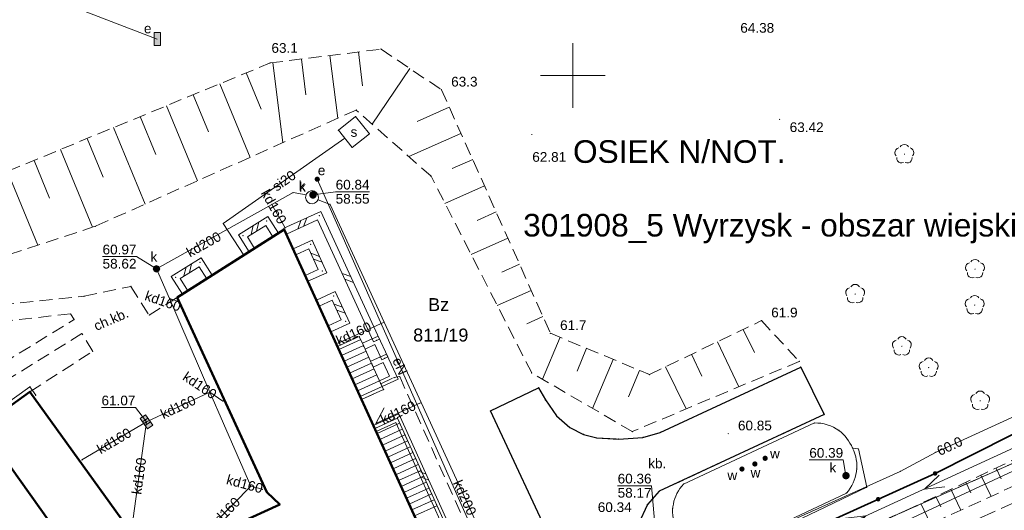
# Model space of a CAD drawing. Extents: x 6453237 to 6453735, y 5887843 to 5888051.
# Tile 8 of 11: x 6453307 to 6453383, y 5887916 to 5887954. Entities that reach past the tile are written whole.
import ezdxf
from ezdxf.enums import TextEntityAlignment as Align

# ---------------------------------------------------------------- set-up
doc = ezdxf.new("R2010")
doc.units = 0
doc.header["$PDSIZE"] = 0.75
for name, pattern in [('KROPK3-2', [5, 3, -1, 0, -1]), ('PRZER1-1', [2, 1, -1]), ('PRZER2-1', [3, 2, -1]), ('PRZER3-1', [4, 3, -1]), ('PRZER3-2', [5, 3, -2])]:
    doc.linetypes.add(name, pattern=pattern)
doc.layers.get('0').update_dxf_attribs({"linetype": 'CONTINUOUS', "lineweight": 13})
for name, color, linetype, lineweight in [('GESBZO', 7, 'CONTINUOUS', 50), ('GESDZI', 7, 'CONTINUOUS', 18), ('GESDZI_O', 7, 'CONTINUOUS', 18), ('GESJEW_O', 7, 'KROPK3-2', 35), ('GESJOB_O', 7, 'PRZER3-2', 35), ('GESSCH', 7, 'CONTINUOUS', 18), ('GESUZY_O', 7, 'CONTINUOUS', 18), ('GSLDSO', 7, 'CONTINUOUS', 18), ('GSLKOG', 7, 'CONTINUOUS', 35), ('GSLKRW', 7, 'CONTINUOUS', 25), ('GSPPRB', 7, 'CONTINUOUS', 18), ('GSPWPN', 7, 'CONTINUOUS', 13), ('GSPWPN_O', 7, 'CONTINUOUS', 13), ('GSPWPS', 7, 'CONTINUOUS', 13), ('GSPWPS_O', 7, 'CONTINUOUS', 13), ('GSSKOA', 7, 'PRZER3-1', 18), ('GSSKOD', 7, 'PRZER2-1', 18), ('GSSKOD_O', 7, 'PRZER2-1', 18), ('GSSOTW', 7, 'PRZER3-1', 18), ('GSSOTW_O', 7, 'PRZER3-1', 18), ('GSSZSN', 7, 'PRZER2-1', 18), ('GULSPR', 7, 'CONTINUOUS', 18), ('GULSPR_O', 7, 'CONTINUOUS', 18), ('GUPIWZ', 7, 'CONTINUOUS', 18), ('GUPIWZ_O', 7, 'CONTINUOUS', 18), ('GUPPRZ', 7, 'CONTINUOUS', 18), ('GUPPRZ_O', 7, 'CONTINUOUS', 18), ('GUSIKP', 7, 'CONTINUOUS', 18), ('GUSSUT', 7, 'CONTINUOUS', 18), ('GUSSUT_O', 7, 'CONTINUOUS', 18)]:
    doc.layers.add(name, color=color, linetype=linetype, lineweight=lineweight)
for name, color, linetype, lineweight, true_color in [('GESUZY', 7, 'PRZER1-1', 18, 0x008000), ('GSPRDL', 7, 'CONTINUOUS', 18, 0x008000), ('GULEPR', 1, 'CONTINUOUS', 18, 0xff0000), ('GULEPR_O', 1, 'CONTINUOUS', 18, 0xff0000), ('GULKPR', 7, 'CONTINUOUS', 18, 0x803300), ('GULKPR_O', 7, 'CONTINUOUS', 18, 0x803300), ('GUPESE', 1, 'CONTINUOUS', 18, 0xff0000), ('GUPESE_O', 1, 'CONTINUOUS', 18, 0xff0000), ('GUPEUT', 1, 'CONTINUOUS', 18, 0xff0000), ('GUPEUT_O', 1, 'CONTINUOUS', 18, 0xff0000), ('GUPKKS', 7, 'CONTINUOUS', 18, 0x803300), ('GUPKSD', 7, 'CONTINUOUS', 18, 0x803300), ('GUPKSD_O', 7, 'CONTINUOUS', 18, 0x803300), ('GUPWUT', 5, 'CONTINUOUS', 18, 0x0000ff), ('GUPWUT_O', 5, 'CONTINUOUS', 18, 0x0000ff), ('GUSKSD', 7, 'CONTINUOUS', 18, 0x803300), ('GUSKSD_O', 7, 'CONTINUOUS', 18, 0x803300)]:
    doc.layers.add(name, color=color, linetype=linetype, lineweight=lineweight, true_color=true_color)
doc.styles.add('GEO-INFO', font='arial.ttf')

# ---------------------------------------------------------------- blocks, each defined once
blk = doc.blocks.new('KOLO')
blk.add_hatch(color=0).paths.add_polyline_path([(-0.5, 0), (-0.482963, -0.12941), (-0.433013, -0.25), (-0.353553, -0.353553), (-0.25, -0.433013), (-0.12941, -0.482963), (0, -0.5), (0.12941, -0.482963), (0.25, -0.433013), (0.353553, -0.353553), (0.433013, -0.25), (0.482963, -0.12941), (0.5, 0), (0.482963, 0.12941), (0.433013, 0.25), (0.353553, 0.353553), (0.25, 0.433013), (0.12941, 0.482963), (0, 0.5), (-0.12941, 0.482963), (-0.25, 0.433013), (-0.353553, 0.353553), (-0.433013, 0.25), (-0.482963, 0.12941)])
blk = doc.blocks.new('SPDLP')
blk.add_hatch(color=0).paths.add_polyline_path([(0, -0.09), (0.027812, -0.085595), (0.052901, -0.072812), (0.072812, -0.052901), (0.085595, -0.027812), (0.09, 0), (0.085595, 0.027812), (0.072812, 0.052901), (0.052901, 0.072812), (0.027812, 0.085595), (0, 0.09), (-0.027812, 0.085595), (-0.052901, 0.072812), (-0.072812, 0.052901), (-0.085595, 0.027812), (-0.09, 0), (-0.085595, -0.027812), (-0.072812, -0.052901), (-0.052901, -0.072812), (-0.027812, -0.085595)])
at = {"color": 0}
for points in [[(-1.271938, -0.268652), (-1.40916, -0.048001), (-1.462858, 0.20623), (-1.426585, 0.463525), (-1.304695, 0.693003), (-1.11182, 0.867117), (-0.871109, 0.964971)], [(-0.648554, 1.126667), (-0.481106, 1.325358), (-0.255912, 1.454989), (0, 1.5), (0.255912, 1.454989), (0.481106, 1.325358), (0.648554, 1.126667)], [(0.871109, 0.964971), (1.11182, 0.867117), (1.304695, 0.693003), (1.426585, 0.463525), (1.462858, 0.20623), (1.40916, -0.048001), (1.271938, -0.268652)], [(-0.137547, -1.292703), (-0.389802, -1.355024), (-0.648184, -1.327532), (-0.881678, -1.213525), (-1.062258, -1.026689), (-1.168249, -0.78945), (-1.186929, -0.530282)], [(1.186929, -0.530282), (1.168249, -0.78945), (1.062258, -1.026689), (0.881678, -1.213525), (0.648184, -1.327532), (0.389802, -1.355024), (0.137547, -1.292703)]]:
    blk.add_lwpolyline(points, dxfattribs=at)
blk = doc.blocks.new('SUEP1')
at = {"color": 0}
blk.add_lwpolyline([(-1.5, -1), (1.5, 0), (-1.5, 1)], dxfattribs=at)
blk = doc.blocks.new('POINT')
at = {"color": 0}
blk.add_point((0, 0), dxfattribs=at)
blk = doc.blocks.new('SUUS05')
at = {"true_color": 0xffffff}
blk.add_hatch(color=7, dxfattribs=at).paths.add_polyline_path([(-0.5, 0.25), (-0.5, -0.25), (0.5, -0.25), (0.5, 0.25)])
at = {"color": 0}
blk.add_lwpolyline([(0.5, -0.25), (-0.5, -0.25), (-0.5, 0.25), (0.5, 0.25)], close=True, dxfattribs=at)
for points in [[(-0.175, -0.25), (-0.175, 0.25)], [(0.175, -0.25), (0.175, 0.25)]]:
    blk.add_lwpolyline(points, dxfattribs=at)
blk = doc.blocks.new('OKRAG_PELNY')
at = {"true_color": 0xffffff}
blk.add_hatch(color=7, dxfattribs=at).paths.add_polyline_path([(-0.5, 0), (-0.482963, -0.12941), (-0.433013, -0.25), (-0.353553, -0.353553), (-0.25, -0.433013), (-0.12941, -0.482963), (0, -0.5), (0.12941, -0.482963), (0.25, -0.433013), (0.353553, -0.353553), (0.433013, -0.25), (0.482963, -0.12941), (0.5, 0), (0.482963, 0.12941), (0.433013, 0.25), (0.353553, 0.353553), (0.25, 0.433013), (0.12941, 0.482963), (0, 0.5), (-0.12941, 0.482963), (-0.25, 0.433013), (-0.353553, 0.353553), (-0.433013, 0.25), (-0.482963, 0.12941)])
at = {"color": 0}
blk.add_lwpolyline([(0, 0.5), (0.12941, 0.482963), (0.25, 0.433013), (0.353553, 0.353553), (0.433013, 0.25), (0.482963, 0.12941), (0.5, 0), (0.482963, -0.12941), (0.433013, -0.25), (0.353553, -0.353553), (0.25, -0.433013), (0.12941, -0.482963), (0, -0.5), (-0.12941, -0.482963), (-0.25, -0.433013), (-0.353553, -0.353553), (-0.433013, -0.25), (-0.482963, -0.12941), (-0.5, 0), (-0.482963, 0.12941), (-0.433013, 0.25), (-0.353553, 0.353553), (-0.25, 0.433013), (-0.12941, 0.482963)], close=True, dxfattribs=at)
blk = doc.blocks.new('SZAFA1')
at = {"true_color": 0xffffff}
blk.add_hatch(color=7, dxfattribs=at).paths.add_polyline_path([(-1, -0.5), (1, -0.5), (1, 0.5), (-1, 0.5)])
at = {"color": 0}
blk.add_lwpolyline([(-1, -0.5), (-1, 0.5), (1, 0.5), (1, -0.5)], close=True, dxfattribs=at)
blk = doc.blocks.new('PION_C')
at = {"color": 0}
blk.add_lwpolyline([(0, 0.5), (0, -0.5)], dxfattribs=at)
blk = doc.blocks.new('ODTN_1')
at = {"color": 0}
for points in [[(-1, -0.5), (0, 0.5)], [(0, -0.5), (1, 0.5)]]:
    blk.add_lwpolyline(points, dxfattribs=at)

msp = doc.modelspace()

# ---------------------------------------------------------------- linework, layer by layer
at = {"color": 7, "linetype": 'Continuous', "lineweight": 13, "elevation": 100, "flags": 128}
for points in [[(6453350, 5887947.5), (6453350, 5887952.5)], [(6453347.5, 5887950), (6453352.5, 5887950)]]:
    msp.add_lwpolyline(points, dxfattribs=at)
at = {"layer": 'GESBZO', "color": 7, "linetype": 'Continuous', "lineweight": 50, "elevation": 10.18}
msp.add_lwpolyline([(6453304.3, 5887922.86), (6453308.04, 5887925.56), (6453317.53, 5887912.36), (6453327.35, 5887916.84), (6453326.35, 5887917.78), (6453319.42, 5887932.84), (6453327.7, 5887938.1), (6453339.93, 5887911.2), (6453319.26, 5887901.84)], close=True, dxfattribs=at)
at = {"layer": 'GESDZI', "color": 7, "linetype": 'Continuous', "lineweight": 18, "elevation": 10.22}
for points in [[(6453454.509, 5887951.16), (6453357.86, 5887908.46), (6453273.03, 5887869.75), (6453242.22, 5887941.65)], [(6453247.659, 5887857.912), (6453261.74, 5887864.3), (6453264.48, 5887865.54), (6453273.03, 5887869.75), (6453357.86, 5887908.46), (6453454.509, 5887951.16)]]:
    msp.add_lwpolyline(points, dxfattribs=at)
at = {"layer": 'GESSCH', "color": 7, "linetype": 'Continuous', "lineweight": 18, "elevation": 10.18}
for points in [[(6453333.68, 5887924.95), (6453335.37, 5887925.73), (6453335.16, 5887926.18), (6453334.48, 5887927.69), (6453333.84, 5887929.08), (6453333.5, 5887929.82), (6453331.81, 5887929.05)], [(6453339.39, 5887912.38), (6453341.47, 5887913.27), (6453340.85, 5887914.77), (6453340.46, 5887914.62), (6453336.44, 5887923.51), (6453334.69, 5887922.72)]]:
    msp.add_lwpolyline(points, close=True, dxfattribs=at)
at = {"layer": 'GESSCH', "color": 7, "linetype": 'Continuous', "lineweight": 18, "elevation": 10.18, "flags": 128}
for points in [[(6453333.605, 5887929.591), (6453331.915, 5887928.82)], [(6453333.814, 5887929.136), (6453332.123, 5887928.365)], [(6453334.023, 5887928.682), (6453332.33, 5887927.91)], [(6453334.232, 5887928.228), (6453332.538, 5887927.455)], [(6453334.441, 5887927.774), (6453332.745, 5887927)], [(6453334.647, 5887927.318), (6453332.952, 5887926.545)], [(6453334.853, 5887926.862), (6453333.16, 5887926.09)], [(6453335.058, 5887926.406), (6453333.367, 5887925.635)], [(6453335.266, 5887925.952), (6453333.575, 5887925.18)], [(6453336.615, 5887923.124), (6453334.868, 5887922.329)], [(6453336.821, 5887922.668), (6453335.074, 5887921.874)], [(6453337.027, 5887922.212), (6453335.281, 5887921.419)], [(6453337.233, 5887921.757), (6453335.488, 5887920.964)], [(6453337.439, 5887921.301), (6453335.695, 5887920.509)], [(6453337.645, 5887920.846), (6453335.902, 5887920.054)], [(6453337.851, 5887920.39), (6453336.109, 5887919.598)], [(6453338.057, 5887919.934), (6453336.316, 5887919.143)], [(6453338.263, 5887919.479), (6453336.523, 5887918.688)], [(6453338.469, 5887919.023), (6453336.73, 5887918.233)], [(6453338.675, 5887918.568), (6453336.937, 5887917.778)], [(6453338.881, 5887918.112), (6453337.143, 5887917.322)], [(6453339.087, 5887917.657), (6453337.35, 5887916.867)], [(6453339.293, 5887917.201), (6453337.557, 5887916.412)], [(6453339.499, 5887916.745), (6453337.764, 5887915.957)]]:
    msp.add_lwpolyline(points, dxfattribs=at)
at = {"layer": 'GESUZY', "color": 7, "linetype": 'Continuous', "lineweight": 18, "elevation": 10.07}
for points in [[(6453454.509, 5887951.16), (6453357.86, 5887908.46), (6453273.03, 5887869.75), (6453242.22, 5887941.65), (6453241.63, 5887941.361)], [(6453241.63, 5887941.361), (6453242.22, 5887941.65), (6453273.03, 5887869.75), (6453357.86, 5887908.46), (6453454.509, 5887951.16)]]:
    msp.add_lwpolyline(points, dxfattribs=at)
at = {"layer": 'GESUZY', "color": 96, "linetype": 'PRZER1-1', "lineweight": 18, "ltscale": 0.5, "true_color": 0x008000, "elevation": 10.08}
for points in [[(6453454.509, 5887951.16), (6453357.86, 5887908.46), (6453273.03, 5887869.75), (6453242.22, 5887941.65), (6453241.63, 5887941.361)], [(6453241.63, 5887941.361), (6453242.22, 5887941.65), (6453273.03, 5887869.75), (6453357.86, 5887908.46), (6453454.509, 5887951.16)]]:
    msp.add_lwpolyline(points, dxfattribs=at)
at = {"layer": 'GSLDSO', "color": 7, "linetype": 'Continuous', "lineweight": 18, "elevation": 10.18}
for points in [[(6453324.978, 5887936.378), (6453324.155, 5887937.701), (6453326.43, 5887939.103), (6453327.242, 5887937.813)], [(6453335.057, 5887929.634), (6453330.523, 5887939.501), (6453327.657, 5887938.198)], [(6453325.402, 5887936.642), (6453324.845, 5887937.539), (6453326.27, 5887938.417), (6453326.818, 5887937.547)], [(6453334.603, 5887929.426), (6453330.277, 5887938.839), (6453327.863, 5887937.742)], [(6453328.376, 5887936.607), (6453329.856, 5887937.282), (6453330.98, 5887934.765), (6453329.513, 5887934.102)], [(6453319.83, 5887933.095), (6453318.942, 5887934.479), (6453321.268, 5887935.912), (6453322.131, 5887934.565)], [(6453328.584, 5887936.153), (6453329.604, 5887936.618), (6453330.32, 5887935.015), (6453329.307, 5887934.558)], [(6453320.25, 5887933.365), (6453319.638, 5887934.321), (6453321.112, 5887935.228), (6453321.709, 5887934.295)], [(6453330.186, 5887932.638), (6453331.642, 5887933.3), (6453332.774, 5887930.865), (6453331.292, 5887930.202)], [(6453330.394, 5887932.182), (6453331.398, 5887932.64), (6453332.106, 5887931.115), (6453331.088, 5887930.658)], [(6453335.697, 5887928.245), (6453334.953, 5887929.861), (6453333.737, 5887929.308)], [(6453335.243, 5887928.035), (6453334.707, 5887929.199), (6453333.943, 5887928.852)], [(6453335.265, 5887925.953), (6453336.503, 5887926.529), (6453335.591, 5887928.47), (6453334.377, 5887927.918)], [(6453335.055, 5887926.407), (6453335.837, 5887926.771), (6453335.349, 5887927.81), (6453334.583, 5887927.462)], [(6453340.688, 5887914.723), (6453336.565, 5887923.841), (6453334.587, 5887922.948)], [(6453340.232, 5887914.517), (6453336.315, 5887923.179), (6453334.793, 5887922.492)]]:
    msp.add_lwpolyline(points, dxfattribs=at)
at = {"layer": 'GSLKOG', "color": 7, "linetype": 'Continuous', "lineweight": 35, "elevation": 10.18}
for points in [[(6453378.01, 5887919.24), (6453392.783, 5887926.689), (6453451.863, 5887955.308), (6453442.141, 5887964.539), (6453438.635, 5887970.461)], [(6453355.55, 5887909.04), (6453378.01, 5887919.24)]]:
    msp.add_lwpolyline(points, dxfattribs=at)
at = {"layer": 'GSLKRW', "color": 7, "linetype": 'Continuous', "lineweight": 25, "elevation": 10.18}
msp.add_lwpolyline([(6453359.26, 5887905.67), (6453351.72, 5887902.44), (6453352.42, 5887905.34), (6453349.32, 5887911.97), (6453348.78, 5887913.1), (6453343.63, 5887924.07), (6453347.36, 5887925.86), (6453347.88, 5887924.93), (6453348.73, 5887923.7), (6453349.77, 5887922.79), (6453350.84, 5887922.26), (6453351.86, 5887921.99), (6453353.53, 5887921.9), (6453355.42, 5887922.03), (6453356.76, 5887922.41), (6453367.63, 5887927.46), (6453369.43, 5887923.79), (6453356.69, 5887917.86), (6453355.77, 5887916.84), (6453355.07, 5887915.35), (6453354.73, 5887913.76), (6453354.77, 5887911.69), (6453355.55, 5887909.04), (6453356.57, 5887906.94)], close=True, dxfattribs=at)
at = {"layer": 'GSPPRB', "color": 7, "linetype": 'Continuous', "lineweight": 18}
for p in [(6453335.18, 5887952.05, 10.28), (6453326.6, 5887950.98, 10.28), (6453339.85, 5887948.91, 10.28), (6453333.26, 5887947.34, 10.28), (6453333.21, 5887946.84, 10.28), (6453331.89, 5887945.78, 10.28), (6453332.376, 5887945.17, 10.28), (6453334.28, 5887945.51, 10.28), (6453332.95, 5887944.45, 10.28), (6453339.05, 5887942.22, 10.28), (6453330.25, 5887941.99, 10.28), (6453328.38, 5887940.96, 10.28), (6453329.38, 5887940.78, 10.28), (6453330.03, 5887941.06, 10.28), (6453326.74, 5887940.04, 10.28), (6453329.66, 5887940.13, 10.28), (6453330.31, 5887940.41, 10.28), (6453331.24, 5887940.04, 10.28), (6453330.4, 5887939.17, 10.28), (6453313.08, 5887938.35, 10.28), (6453322.98, 5887938.58, 10.28), (6453326.35, 5887938.76, 10.28), (6453327.76, 5887938.23, 10.28), (6453324.5, 5887937.62, 10.28), (6453327.03, 5887937.68, 10.28), (6453327.7, 5887938.1, 10.28), (6453327.76, 5887937.97, 10.28), (6453329.73, 5887936.95, 10.28), (6453324.56, 5887936.11, 10.28), (6453325.19, 5887936.51, 10.28), (6453328.48, 5887936.38, 10.28), (6453321.19, 5887935.57, 10.28), (6453319.29, 5887934.4, 10.28), (6453321.92, 5887934.43, 10.28), (6453330.65, 5887934.89, 10.28), (6453315.84, 5887933.7, 10.28), (6453329.41, 5887934.33, 10.28), (6453312.22, 5887932.94, 10.28), (6453320.04, 5887933.23, 10.28), (6453331.52, 5887932.97, 10.28), (6453318.83, 5887932.77, 10.28), (6453319.42, 5887932.84, 10.28), (6453319.45, 5887932.56, 10.28), (6453330.29, 5887932.41, 10.28), (6453311.18, 5887931.57, 10.28), (6453317.26, 5887931.48, 10.28), (6453311.45, 5887931.14, 10.28), (6453332.44, 5887930.99, 10.28), (6453335.42, 5887930.94, 10.28), (6453364.59, 5887931.06, 10.28), (6453312.06, 5887930.05, 10.28), (6453331.19, 5887930.43, 10.28), (6453333.5, 5887929.82, 10.28), (6453348.27, 5887930.08, 10.28), (6453331.87, 5887929.32, 10.28), (6453333.84, 5887929.08, 10.28), (6453334.83, 5887929.53, 10.28), (6453312.89, 5887928.67, 10.28), (6453331.81, 5887929.05, 10.28), (6453334.48, 5887927.69, 10.28), (6453335.47, 5887928.14, 10.28), (6453367.51, 5887927.9, 10.28), (6453346.83, 5887927.01, 10.28), (6453355.93, 5887926.89, 10.28), (6453367.63, 5887927.46, 10.28), (6453335.16, 5887926.18, 10.28), (6453336.17, 5887926.65, 10.28), (6453336.62, 5887926.73, 10.28), (6453308.04, 5887925.94, 10.28), (6453308.04, 5887925.56, 10.28), (6453308.48, 5887925.28, 10.28), (6453321.94, 5887925.52, 10.28), (6453335.37, 5887925.73, 10.28), (6453347.36, 5887925.86, 10.28), (6453322.96, 5887924.84, 10.28), (6453333.68, 5887924.95, 10.28), (6453338.28, 5887924.72, 10.28), (6453347.88, 5887924.93, 10.28), (6453343.63, 5887924.07, 10.28), (6453369.43, 5887923.79, 10.28), (6453334.78, 5887923.11, 10.28), (6453336.44, 5887923.51, 10.28), (6453348.73, 5887923.7, 10.28), (6453368.68, 5887923.14, 10.28), (6453334.69, 5887922.72, 10.28), (6453349.77, 5887922.79, 10.28), (6453350.84, 5887922.26, 10.28), (6453354.6, 5887922.48, 10.28), (6453356.76, 5887922.41, 10.28), (6453370.58, 5887922.56, 10.28), (6453351.86, 5887921.99, 10.28), (6453353.53, 5887921.9, 10.28), (6453355.42, 5887922.03, 10.28), (6453371.63, 5887921.2, 10.28), (6453372.08, 5887921.14, 10.28), (6453378.04, 5887920.86, 10.28), (6453312.05, 5887920.29, 10.28), (6453371.95, 5887919.57, 10.28), (6453375.32, 5887919.39, 10.28), (6453378.01, 5887919.24, 10.28), (6453358.57, 5887918.41, 10.28), (6453325.11, 5887918.26, 10.28), (6453326, 5887918.02, 10.28), (6453326.35, 5887917.78, 10.28), (6453356.69, 5887917.86, 10.28), (6453371.15, 5887917.72, 10.28), (6453372.73, 5887918.17, 10.28), (6453327.35, 5887916.84, 10.28), (6453355.77, 5887916.84, 10.28), (6453357.73, 5887916.55, 10.28)]:
    msp.add_point(p, dxfattribs=at)
at = {"layer": 'GSSKOA', "color": 7, "linetype": 'PRZER3-1', "lineweight": 18, "ltscale": 0.5, "elevation": 10.18}
msp.add_lwpolyline([(6453422.716, 5887934.528), (6453359.26, 5887905.67), (6453351.72, 5887902.44), (6453319.449, 5887887.644), (6453322.08, 5887881.726)], dxfattribs=at)
at = {"layer": 'GSSKOD', "color": 7, "linetype": 'PRZER2-1', "lineweight": 18, "ltscale": 0.5, "elevation": 10.18}
for points in [[(6453290.88, 5887930.75), (6453312.22, 5887932.94), (6453315.84, 5887933.7), (6453317.26, 5887931.48), (6453319.42, 5887932.84), (6453326.35, 5887917.78), (6453327.35, 5887916.84), (6453317.53, 5887912.36), (6453308.04, 5887925.56), (6453312.89, 5887928.67), (6453312.06, 5887930.05), (6453303.23, 5887924.59)], [(6453296.9, 5887910.87), (6453311.96, 5887900.22), (6453307.56, 5887906.33), (6453300.83, 5887924.6), (6453311.45, 5887931.14), (6453311.18, 5887931.57), (6453292.94, 5887929.67)], [(6453340.46, 5887914.62), (6453336.44, 5887923.51), (6453334.69, 5887922.72), (6453333.68, 5887924.95), (6453335.37, 5887925.73), (6453335.16, 5887926.18), (6453336.17, 5887926.65), (6453336.62, 5887926.73), (6453342.9, 5887912.67)]]:
    msp.add_lwpolyline(points, dxfattribs=at)
at = {"layer": 'GSSOTW', "color": 7, "linetype": 'PRZER3-1', "lineweight": 18, "ltscale": 0.5, "elevation": 10.18}
msp.add_lwpolyline([(6453348.78, 5887913.1), (6453343.63, 5887924.07), (6453347.36, 5887925.86), (6453347.88, 5887924.93), (6453348.73, 5887923.7), (6453349.77, 5887922.79), (6453350.84, 5887922.26), (6453351.86, 5887921.99), (6453353.53, 5887921.9), (6453355.42, 5887922.03), (6453356.76, 5887922.41), (6453367.63, 5887927.46), (6453369.43, 5887923.79), (6453356.69, 5887917.86), (6453355.77, 5887916.84), (6453355.07, 5887915.35)], dxfattribs=at)
at = {"layer": 'GSSZSN', "color": 7, "linetype": 'PRZER2-1', "lineweight": 18, "ltscale": 0.5, "elevation": 10.06}
for points in [[(6453451.495, 5887953.718), (6453428.699, 5887940.563), (6453411.532, 5887932.345), (6453388.864, 5887922.549), (6453360.792, 5887909.327)], [(6453263.3, 5887918.66), (6453265.02, 5887922.94), (6453292.47, 5887936.89), (6453326.6, 5887950.98), (6453335.18, 5887952.05), (6453339.85, 5887948.91), (6453348.27, 5887930.08), (6453355.93, 5887926.89), (6453364.59, 5887931.06)], [(6453360.792, 5887909.327), (6453366.98, 5887910.465), (6453385.154, 5887918.752), (6453398.972, 5887924.732), (6453412.878, 5887930.348), (6453422.104, 5887934.25), (6453453.995, 5887949.236)], [(6453364.59, 5887931.06), (6453367.51, 5887927.9), (6453354.6, 5887922.48), (6453346.83, 5887927.01), (6453339.05, 5887942.22), (6453333.26, 5887947.34), (6453313.08, 5887938.35), (6453290.65, 5887930.97), (6453263.3, 5887918.66)]]:
    msp.add_lwpolyline(points, dxfattribs=at)
at = {"layer": 'GSSZSN', "color": 7, "linetype": 'Continuous', "lineweight": 18, "elevation": 10.06, "flags": 128}
for points in [[(6453329.022, 5887951.282), (6453329.367, 5887948.521)], [(6453331.223, 5887951.557), (6453331.829, 5887946.702)], [(6453333.424, 5887951.831), (6453333.749, 5887949.226)], [(6453326.821, 5887951.008), (6453327.593, 5887944.816)], [(6453337.393, 5887950.562), (6453334.494, 5887946.249)], [(6453324.756, 5887950.219), (6453325.918, 5887947.403)], [(6453322.705, 5887949.372), (6453325.054, 5887943.684)], [(6453320.655, 5887948.526), (6453321.841, 5887945.653)], [(6453318.605, 5887947.679), (6453321, 5887941.878)], [(6453340.453, 5887947.563), (6453337.98, 5887946.457)], [(6453316.554, 5887946.833), (6453317.763, 5887943.904)], [(6453314.504, 5887945.986), (6453316.946, 5887940.072)], [(6453312.454, 5887945.14), (6453313.686, 5887942.155)], [(6453341.358, 5887945.538), (6453337.333, 5887943.738)], [(6453310.403, 5887944.294), (6453312.884, 5887938.285)], [(6453308.353, 5887943.447), (6453309.562, 5887940.519)], [(6453342.263, 5887943.513), (6453340.687, 5887942.808)], [(6453306.303, 5887942.601), (6453308.658, 5887936.895)], [(6453343.169, 5887941.488), (6453340.122, 5887940.125)], [(6453344.074, 5887939.463), (6453342.604, 5887938.805)], [(6453344.98, 5887937.438), (6453342.145, 5887936.17)], [(6453345.885, 5887935.413), (6453344.521, 5887934.803)], [(6453346.791, 5887933.388), (6453344.168, 5887932.215)], [(6453347.696, 5887931.363), (6453346.438, 5887930.8)], [(6453363.176, 5887930.379), (6453364.037, 5887928.591)], [(6453349.02, 5887929.768), (6453347.668, 5887926.521)], [(6453361.177, 5887929.417), (6453362.85, 5887925.943)], [(6453351.068, 5887928.915), (6453350.335, 5887927.154)], [(6453359.179, 5887928.454), (6453359.99, 5887926.769)], [(6453353.116, 5887928.062), (6453351.535, 5887924.267)], [(6453355.163, 5887927.209), (6453354.316, 5887925.174)], [(6453357.18, 5887927.492), (6453358.754, 5887924.224)], [(6453382.719, 5887919.655), (6453383.109, 5887918.826)], [(6453380.397, 5887918.561), (6453380.781, 5887917.747)], [(6453381.558, 5887919.108), (6453382.332, 5887917.465)], [(6453379.237, 5887918.015), (6453379.997, 5887916.401)], [(6453376.915, 5887916.921), (6453377.662, 5887915.336)], [(6453378.076, 5887917.468), (6453378.453, 5887916.668)]]:
    msp.add_lwpolyline(points, dxfattribs=at)
at = {"layer": 'GULEPR', "color": 1, "linetype": 'Continuous', "lineweight": 18, "true_color": 0xff0000, "elevation": 10.14}
for points in [[(6453291.797, 5887984.72), (6453287.432, 5887982.721), (6453293.369, 5887966.193), (6453293.175, 5887965.44), (6453301.851, 5887959.524), (6453309.094, 5887956.218), (6453317.883, 5887952.827)], [(6453455.022, 5887957.711), (6453451.4, 5887956.41), (6453435.09, 5887949.13), (6453430.24, 5887947.02), (6453413.2, 5887937.56), (6453398.17, 5887930.08), (6453378.04, 5887920.86), (6453375.32, 5887919.39), (6453353.43, 5887909.51), (6453337.05, 5887902.75), (6453337.17, 5887900.64), (6453336.81, 5887900.37), (6453336.3, 5887900.89)], [(6453343.05, 5887913.08), (6453330.25, 5887941.99)], [(6453359.04, 5887909.69), (6453399.891, 5887928.482)]]:
    msp.add_lwpolyline(points, dxfattribs=at)
at = {"layer": 'GULKPR', "color": 36, "linetype": 'Continuous', "lineweight": 18, "true_color": 0x803300, "elevation": 10.14}
for points in [[(6453369.771, 5887912.798), (6453396.381, 5887925.169), (6453402.347, 5887917.067), (6453453.747, 5887941.441)], [(6453325.11, 5887918.26), (6453321.94, 5887925.52), (6453318.83, 5887932.77), (6453317.82, 5887935.06), (6453326.74, 5887940.04), (6453328.38, 5887940.96), (6453329.38, 5887940.78)], [(6453327.76, 5887938.23), (6453326.74, 5887940.04)], [(6453345.03, 5887910.01), (6453338.28, 5887924.72), (6453335.42, 5887930.94), (6453331.24, 5887940.04), (6453330.31, 5887940.41)], [(6453319.45, 5887932.56), (6453318.83, 5887932.77)], [(6453331.87, 5887929.32), (6453335.42, 5887930.94)], [(6453308.48, 5887925.28), (6453308.04, 5887925.94), (6453303.8, 5887922.93)], [(6453317.04, 5887923.23), (6453321.94, 5887925.52)], [(6453322.96, 5887924.84), (6453321.94, 5887925.52)], [(6453335.42, 5887924.31), (6453334.78, 5887923.11), (6453338.28, 5887924.72)], [(6453312.05, 5887920.29), (6453317.04, 5887923.23)], [(6453315.89, 5887914.85), (6453317.04, 5887923.23)], [(6453275.91, 5887874.91), (6453311.41, 5887891.11), (6453329.21, 5887900.08), (6453342.25, 5887905.98), (6453355.6, 5887911.92), (6453360.66, 5887912.38), (6453372.73, 5887918.17), (6453372.08, 5887921.14), (6453371.63, 5887921.2)], [(6453321.08, 5887914.13), (6453325.11, 5887918.26)], [(6453326, 5887918.02), (6453325.11, 5887918.26)]]:
    msp.add_lwpolyline(points, dxfattribs=at)
at = {"layer": 'GULSPR', "color": 7, "linetype": 'Continuous', "lineweight": 18, "elevation": 10.14}
msp.add_lwpolyline([(6453332.376, 5887945.17), (6453322.98, 5887938.58), (6453324.56, 5887936.11)], dxfattribs=at)
at = {"layer": 'GUPPRZ_O', "color": 36, "linetype": 'Continuous', "lineweight": 9, "true_color": 0x803300, "elevation": 10.8, "flags": 128}
for points in [[(6453334.29, 5887941.023), (6453331.67, 5887941.023), (6453329.92, 5887940.78)], [(6453331.67, 5887941.023), (6453334.29, 5887941.023)], [(6453313.651, 5887936.007), (6453316.272, 5887936.007), (6453317.82, 5887935.06)], [(6453313.651, 5887936.007), (6453316.272, 5887936.007)], [(6453313.569, 5887924.337), (6453316.19, 5887924.337), (6453317.04, 5887923.23)], [(6453368.284, 5887920.289), (6453370.905, 5887920.289), (6453371.12, 5887919.07)], [(6453353.469, 5887918.291), (6453356.09, 5887918.291), (6453356.4, 5887914.7)], [(6453353.469, 5887918.291), (6453356.09, 5887918.291)]]:
    msp.add_lwpolyline(points, dxfattribs=at)
at = {"layer": 'GUSIKP', "color": 36, "linetype": 'Continuous', "lineweight": 18, "true_color": 0x803300, "elevation": 10.14}
msp.add_lwpolyline([(6453361.04, 5887912.94, -0.188957), (6453359.14, 5887913.54, -0.026261), (6453358.42, 5887914.43, -0.083075), (6453357.94, 5887915.15, -0.294651), (6453358.57, 5887918.41), (6453368.68, 5887923.14, -0.16734), (6453370.58, 5887922.56, -0.118446), (6453371.63, 5887921.2, -0.310434), (6453371.15, 5887917.72)], format="xyb", close=True, dxfattribs=at)
at = {"layer": 'GUSKSD', "color": 36, "linetype": 'Continuous', "lineweight": 18, "true_color": 0x803300, "elevation": 10.14}
msp.add_lwpolyline([(6453329.66, 5887940.13, -0.414214), (6453329.38, 5887940.78, -0.414214), (6453330.03, 5887941.06, -1)], format="xyb", close=True, dxfattribs=at)
at = {"layer": 'GUSSUT', "color": 7, "linetype": 'Continuous', "lineweight": 18, "elevation": 10.14}
msp.add_lwpolyline([(6453332.95, 5887944.45), (6453331.89, 5887945.78), (6453333.21, 5887946.84), (6453334.28, 5887945.51)], close=True, dxfattribs=at)

# ---------------------------------------------------------------- block references
at = {"layer": 'GSLDSO', "color": 7, "lineweight": 18, "xscale": 0.5, "yscale": 0.5}
for name, p, rotation in [('ODTN_1', (6453329.091, 5887938.575, 10.18), 204.4439547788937), ('ODTN_1', (6453325.425, 5887938.19, 10.18), 31.64204898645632), ('PION_C', (6453327.76, 5887937.97, 10.18), 204.4439547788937), ('PION_C', (6453327.03, 5887937.68, 10.18), 302.1957339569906), ('PION_C', (6453325.19, 5887936.51, 10.18), 121.8659777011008), ('PION_C', (6453328.48, 5887936.38, 10.18), 24.51298581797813), ('ODTN_1', (6453330.19, 5887935.92, 10.18), 294.0656315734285), ('ODTN_1', (6453320.24, 5887934.985, 10.18), 31.62432425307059), ('PION_C', (6453321.92, 5887934.43, 10.18), 302.6335028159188), ('PION_C', (6453329.41, 5887934.33, 10.18), 204.3045492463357), ('ODTN_1', (6453332.61, 5887934.361, 10.18), 114.6808421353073), ('PION_C', (6453320.04, 5887933.23, 10.18), 122.6609127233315), ('PION_C', (6453330.29, 5887932.41, 10.18), 24.47904097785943), ('ODTN_1', (6453331.98, 5887931.98, 10.18), 294.9217705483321), ('PION_C', (6453331.19, 5887930.43, 10.18), 204.1323796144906), ('PION_C', (6453333.84, 5887929.08, 10.18), 204.4439547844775), ('PION_C', (6453334.83, 5887929.53, 10.18), 114.6808421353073), ('PION_C', (6453334.48, 5887927.69, 10.18), 204.4439547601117), ('PION_C', (6453335.47, 5887928.14, 10.18), 114.7228395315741), ('PION_C', (6453335.16, 5887926.18, 10.18), 24.95475061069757), ('PION_C', (6453334.69, 5887922.72, 10.18), 204.2957763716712), ('ODTN_1', (6453338.445, 5887919.076, 10.18), 114.3321725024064)]:
    msp.add_blockref(name, p, dxfattribs=dict(at, rotation=rotation))
at = {"layer": 'GSLKOG', "color": 7, "lineweight": 35, "xscale": 0.35, "yscale": 0.35}
for p in [(6453378.01, 5887919.24, 10.18), (6453378.01, 5887919.24, 10.18), (6453373.609, 5887917.241, 10.18)]:
    msp.add_blockref('KOLO', p, dxfattribs=at)
at = {"layer": 'GSPRDL', "color": 96, "lineweight": 18, "true_color": 0x008000, "xscale": 0.5, "yscale": 0.5}
for p in [(6453375.64, 5887943.924, 10.12), (6453381.097, 5887935.043, 10.12), (6453371.831, 5887933.11, 10.12), (6453381.069, 5887932.256, 10.12), (6453375.441, 5887929.071, 10.12), (6453377.516, 5887927.422, 10.12), (6453381.495, 5887924.863, 10.12)]:
    msp.add_blockref('SPDLP', p, dxfattribs=at)
at = {"layer": 'GSPWPN', "color": 7, "lineweight": 13, "xscale": 0.09, "yscale": 0.09}
for p in [(6453326.6, 5887950.98, 10.08), (6453339.85, 5887948.91, 10.08), (6453364.59, 5887931.06, 10.08), (6453348.27, 5887930.08, 10.08)]:
    msp.add_blockref('KOLO', p, dxfattribs=at)
at = {"layer": 'GSPWPS', "color": 7, "lineweight": 13, "xscale": 0.09, "yscale": 0.09}
for p in [(6453365.991, 5887946.619, 10.08), (6453346.835, 5887945.453, 10.08), (6453362.02, 5887922.32, 10.08)]:
    msp.add_blockref('KOLO', p, dxfattribs=at)
at = {"layer": 'GULEPR', "color": 1, "lineweight": 18, "true_color": 0xff0000, "xscale": 0.5, "yscale": 0.5}
for p, rotation in [((6453377.86, 5887918.347, 10.15), 204.7029032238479), ((6453371.986, 5887915.645, 10.15), 24.70290322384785)]:
    msp.add_blockref('SUEP1', p, dxfattribs=dict(at, rotation=rotation))
at = {"layer": 'GUPESE', "color": 1, "lineweight": 18, "true_color": 0xff0000, "xscale": 0.5, "yscale": 0.5, "rotation": 89.99999931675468}
msp.add_blockref('SZAFA1', (6453317.883, 5887952.827, 10.16), dxfattribs=at)
at = {"layer": 'GUPEUT', "color": 1, "lineweight": 18, "true_color": 0xff0000, "xscale": 0.4, "yscale": 0.4}
msp.add_blockref('KOLO', (6453330.25, 5887941.99, 10.16), dxfattribs=at)
at = {"layer": 'GUPIWZ', "color": 7, "lineweight": 18, "xscale": 0.5, "yscale": 0.5}
for p in [(6453329.92, 5887940.78, 10.18), (6453371.12, 5887919.07, 10.18)]:
    msp.add_blockref('OKRAG_PELNY', p, dxfattribs=at)
at = {"layer": 'GUPKKS', "color": 36, "lineweight": 18, "true_color": 0x803300, "rotation": 304.8838636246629}
msp.add_blockref('SUUS05', (6453317.04, 5887923.23, 10.16), dxfattribs=at)
at = {"layer": 'GUPKSD', "color": 36, "lineweight": 18, "true_color": 0x803300, "xscale": 0.5, "yscale": 0.5}
msp.add_blockref('OKRAG_PELNY', (6453317.82, 5887935.06, 10.16), dxfattribs=at)
at = {"layer": 'GUPPRZ', "color": 36, "lineweight": 18, "true_color": 0x803300}
for p in [(6453329.92, 5887940.78, 10.16), (6453317.82, 5887935.06, 10.16), (6453317.04, 5887923.23, 10.16), (6453371.12, 5887919.07, 10.16)]:
    msp.add_blockref('POINT', p, dxfattribs=at)
at = {"layer": 'GUPPRZ', "color": 1, "lineweight": 18, "true_color": 0xff0000}
msp.add_blockref('POINT', (6453378.04, 5887920.86, 10.16), dxfattribs=at)
at = {"layer": 'GUPWUT', "color": 5, "lineweight": 18, "true_color": 0x0000ff, "xscale": 0.4, "yscale": 0.4}
for p in [(6453364.08, 5887919.97, 10.16), (6453364.87, 5887920.41, 10.16), (6453363.08, 5887919.58, 10.16)]:
    msp.add_blockref('KOLO', p, dxfattribs=at)

# ---------------------------------------------------------------- texts
at = {"layer": 'GESDZI_O', "color": 7, "linetype": 'Continuous', "lineweight": 0, "style": 'GEO-INFO'}
msp.add_text('811/19', height=1, dxfattribs=at).set_placement((6453339.795, 5887929.942, 10.81), align=Align.MIDDLE_CENTER)
at = {"layer": 'GESJEW_O', "color": 7, "linetype": 'Continuous', "lineweight": 0, "style": 'GEO-INFO'}
msp.add_text('301908_5 Wyrzysk - obszar wiejski', height=1.75, dxfattribs=at).set_placement((6453365.254, 5887938.436, 10.8), align=Align.MIDDLE_CENTER)
at = {"layer": 'GESJOB_O', "color": 7, "linetype": 'Continuous', "lineweight": 0, "style": 'GEO-INFO'}
msp.add_text('OSIEK N/NOT. ', height=1.75, dxfattribs=at).set_placement((6453358.575, 5887944.132, 10.8), align=Align.MIDDLE_CENTER)
at = {"layer": 'GESUZY_O', "color": 96, "linetype": 'Continuous', "lineweight": 0, "true_color": 0x008000, "style": 'GEO-INFO'}
msp.add_text('Bz', height=1, dxfattribs=at).set_placement((6453339.629, 5887932.298, 10.8), align=Align.MIDDLE_CENTER)
at = {"layer": 'GSPWPN_O', "color": 7, "linetype": 'Continuous', "lineweight": 0, "style": 'GEO-INFO'}
for s, p in [('63.1', (6453326.707, 5887951.766, 10.8)), ('63.3', (6453340.6, 5887949.16, 10.8)), ('61.9', (6453365.34, 5887931.31, 10.8)), ('61.7', (6453349.02, 5887930.33, 10.8))]:
    msp.add_text(s, height=0.75, dxfattribs=at).set_placement(p)
at = {"layer": 'GSPWPS_O', "color": 7, "linetype": 'Continuous', "lineweight": 0, "style": 'GEO-INFO'}
for s, p in [('64.38', (6453362.95, 5887954.07, 10.8)), ('63.42', (6453366.77, 5887946.39, 10.8)), ('62.81', (6453346.87, 5887944.09, 10.8))]:
    msp.add_text(s, height=0.75, dxfattribs=at).set_placement(p, align=Align.TOP_LEFT)
msp.add_text('60.85', height=0.75, dxfattribs=at).set_placement((6453362.77, 5887922.57, 10.8))
at = {"layer": 'GSSKOD_O', "color": 7, "linetype": 'Continuous', "lineweight": 0, "style": 'GEO-INFO'}
msp.add_text('ch.kb.', height=0.75, rotation=23.30159, dxfattribs=at).set_placement((6453314.311, 5887931.15, 10.8), align=Align.MIDDLE_CENTER)
at = {"layer": 'GSSOTW_O', "color": 7, "linetype": 'Continuous', "lineweight": 0, "style": 'GEO-INFO'}
msp.add_text('kb.', height=0.75, dxfattribs=at).set_placement((6453356.53, 5887920.014, 10.8), align=Align.MIDDLE_CENTER)
at = {"layer": 'GULEPR_O', "color": 1, "linetype": 'Continuous', "lineweight": 0, "true_color": 0xff0000, "style": 'GEO-INFO'}
msp.add_text('eN', height=0.75, rotation=293.88153, dxfattribs=at).set_placement((6453336.65, 5887927.535, 10.8), align=Align.MIDDLE_CENTER)
at = {"layer": 'GULKPR_O', "color": 36, "linetype": 'Continuous', "lineweight": 0, "true_color": 0x803300, "style": 'GEO-INFO'}
for s, rotation, p in [('kd160', 299.40282, (6453326.895, 5887939.871, 10.8)), ('kd200', 29.17443, (6453321.471, 5887936.955, 10.8)), ('kd160', 341.28827, (6453318.32, 5887932.566, 10.8)), ('kd160', 24.529, (6453333.063, 5887930.067, 10.8)), ('kd160', 326.30994, (6453321.17, 5887926.046, 10.8)), ('kd160', 25.04889, (6453319.49, 5887924.375, 10.8)), ('kd160', 24.70241, (6453336.498, 5887923.957, 10.8)), ('kd160', 30.50567, (6453314.545, 5887921.76, 10.8)), ('kd160', 82.18602, (6453316.465, 5887919.04, 10.8)), ('kd160', 344.90844, (6453324.638, 5887918.425, 10.8)), ('kd200', 294.64904, (6453341.655, 5887917.365, 10.8)), ('kd160', 45.70212, (6453323.095, 5887916.195, 10.8))]:
    msp.add_text(s, height=0.75, rotation=rotation, dxfattribs=at).set_placement(p, align=Align.MIDDLE_CENTER)
at = {"layer": 'GULSPR_O', "color": 7, "linetype": 'Continuous', "lineweight": 0, "style": 'GEO-INFO'}
msp.add_text('si20', height=0.75, rotation=35.0471, dxfattribs=at).set_placement((6453327.678, 5887941.875, 10.8), align=Align.MIDDLE_CENTER)
at = {"layer": 'GUPESE_O', "color": 1, "linetype": 'Continuous', "lineweight": 0, "true_color": 0xff0000, "style": 'GEO-INFO'}
msp.add_text('e', height=0.75, dxfattribs=at).set_placement((6453317.433, 5887953.277, 10.8), align=Align.RIGHT)
at = {"layer": 'GUPEUT_O', "color": 1, "linetype": 'Continuous', "lineweight": 0, "true_color": 0xff0000, "style": 'GEO-INFO'}
msp.add_text('e', height=0.75, dxfattribs=at).set_placement((6453330.874, 5887942.304, 10.8), align=Align.RIGHT)
at = {"layer": 'GUPIWZ_O', "color": 7, "linetype": 'Continuous', "lineweight": 0, "style": 'GEO-INFO'}
for p in [(6453329.332, 5887941.108, 10.8), (6453370.37, 5887919.32, 10.8)]:
    msp.add_text('k', height=0.75, dxfattribs=at).set_placement(p, align=Align.RIGHT)
at = {"layer": 'GUPKSD_O', "color": 36, "linetype": 'Continuous', "lineweight": 0, "true_color": 0x803300, "style": 'GEO-INFO'}
msp.add_text('k', height=0.75, dxfattribs=at).set_placement((6453317.879, 5887935.619, 10.8), align=Align.RIGHT)
at = {"layer": 'GUPPRZ_O', "color": 36, "linetype": 'Continuous', "lineweight": 0, "true_color": 0x803300, "style": 'GEO-INFO'}
for s, p in [('60.84', (6453331.67, 5887941.196, 10.8)), ('58.55', (6453331.67, 5887940.101, 10.8)), ('60.97', (6453313.651, 5887936.179, 10.8)), ('58.62', (6453313.651, 5887935.084, 10.8)), ('60.36', (6453353.469, 5887918.464, 10.8)), ('58.17', (6453353.469, 5887917.369, 10.8))]:
    msp.add_text(s, height=0.75, dxfattribs=at).set_placement(p)
for s, p in [('61.07', (6453313.569, 5887924.88, 10.8)), ('60.39', (6453368.284, 5887920.831, 10.8)), ('60.34', (6453351.934, 5887916.633, 10.8))]:
    msp.add_text(s, height=0.75, dxfattribs=at).set_placement(p, align=Align.MIDDLE_LEFT)
at = {"layer": 'GUPPRZ_O', "color": 1, "linetype": 'Continuous', "lineweight": 0, "true_color": 0xff0000, "style": 'GEO-INFO'}
msp.add_text('60.0', height=0.75, rotation=25.2933, dxfattribs=at).set_placement((6453378.213, 5887920.919, 10.8), align=Align.MIDDLE_LEFT)
at = {"layer": 'GUPWUT_O', "color": 5, "linetype": 'Continuous', "lineweight": 0, "true_color": 0x0000ff, "style": 'GEO-INFO'}
for p in [(6453366.008, 5887920.406, 10.8), (6453362.711, 5887918.719, 10.8), (6453364.504, 5887918.919, 10.8)]:
    msp.add_text('w', height=0.75, dxfattribs=at).set_placement(p, align=Align.RIGHT)
at = {"layer": 'GUSKSD_O', "color": 36, "linetype": 'Continuous', "lineweight": 0, "true_color": 0x803300, "style": 'GEO-INFO'}
msp.add_text('k', height=0.75, dxfattribs=at).set_placement((6453329.112, 5887941.392, 10.8), align=Align.MIDDLE_CENTER)
at = {"layer": 'GUSSUT_O', "color": 7, "linetype": 'Continuous', "lineweight": 0, "style": 'GEO-INFO'}
msp.add_text('s', height=0.75, dxfattribs=at).set_placement((6453333.085, 5887945.649, 10.8), align=Align.MIDDLE_CENTER)

doc.saveas('drawing.dxf')
